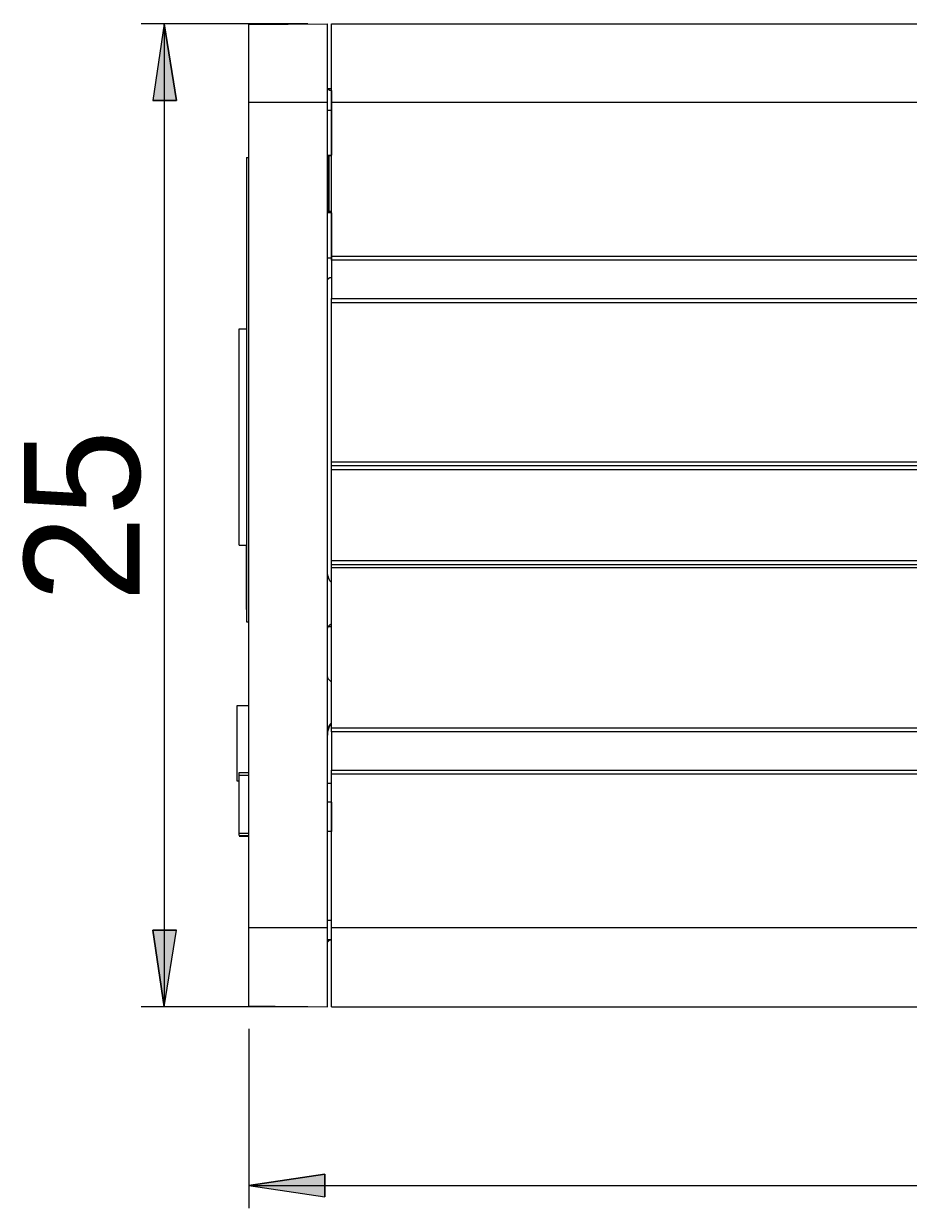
# Model space of a CAD drawing. Header units: millimetres. Extents: x 83 to 342, y -217 to -63.
# Tile 1 of 43: x 87 to 114, y -217 to -181. Entities that reach past the tile are written whole.
import ezdxf

# ---------------------------------------------------------------- set-up
doc = ezdxf.new("R2010")
doc.units = ezdxf.units.MM
doc.header["$MEASUREMENT"] = 0
doc.layers.add('Capa 1', color=7, linetype='Continuous', lineweight=0)

msp = doc.modelspace()

# ---------------------------------------------------------------- hatches: boundary and pattern name
at = {"layer": 'Capa 1', "true_color": 0x808181, "transparency": 33554687}
h = msp.add_hatch(color=8, dxfattribs=at)
h.dxf.hatch_style = 2
edge = h.paths.add_edge_path()
edge.add_spline(control_points=[(91.161, -181.361), (91.161, -181.361), (91.531, -183.683), (91.531, -183.683), (91.531, -183.683), (90.815, -183.683), (90.815, -183.683)], knot_values=[0, 0, 0, 0, 1, 1, 1, 2, 2, 2, 2], degree=3, periodic=0)
edge.add_line((90.815, -183.683), (91.161, -181.361))
edge = h.paths.add_edge_path()
edge.add_spline(control_points=[(91.161, -211.118), (91.161, -211.118), (90.815, -208.797), (90.815, -208.797), (90.815, -208.797), (91.531, -208.797), (91.531, -208.797)], knot_values=[0, 0, 0, 0, 1, 1, 1, 2, 2, 2, 2], degree=3, periodic=0)
edge.add_line((91.531, -208.797), (91.161, -211.118))
edge = h.paths.add_edge_path()
edge.add_spline(control_points=[(191.494, -202.228), (191.494, -202.228), (191.865, -204.55), (191.865, -204.55), (191.865, -204.55), (191.148, -204.55), (191.148, -204.55)], knot_values=[0, 0, 0, 0, 1, 1, 1, 2, 2, 2, 2], degree=3, periodic=0)
edge.add_line((191.148, -204.55), (191.494, -202.228))
edge = h.paths.add_edge_path()
edge.add_spline(control_points=[(191.494, -211.118), (191.494, -211.118), (191.148, -208.797), (191.148, -208.797), (191.148, -208.797), (191.865, -208.797), (191.865, -208.797)], knot_values=[0, 0, 0, 0, 1, 1, 1, 2, 2, 2, 2], degree=3, periodic=0)
edge.add_line((191.865, -208.797), (191.494, -211.118))
h = msp.add_hatch(color=8, dxfattribs=at)
h.dxf.hatch_style = 2
edge = h.paths.add_edge_path()
edge.add_spline(control_points=[(93.729, -216.526), (93.729, -216.526), (96.025, -216.181), (96.025, -216.181), (96.025, -216.181), (96.025, -216.872), (96.025, -216.872)], knot_values=[0, 0, 0, 0, 1, 1, 1, 2, 2, 2, 2], degree=3, periodic=0)
edge.add_line((96.025, -216.872), (93.729, -216.526))
edge = h.paths.add_edge_path()
edge.add_spline(control_points=[(182.258, -216.526), (182.258, -216.526), (179.937, -216.872), (179.937, -216.872), (179.937, -216.872), (179.937, -216.181), (179.937, -216.181)], knot_values=[0, 0, 0, 0, 1, 1, 1, 2, 2, 2, 2], degree=3, periodic=0)
edge.add_line((179.937, -216.181), (182.258, -216.526))

# ---------------------------------------------------------------- linework, layer by layer
at = {"layer": 'Capa 1', "color": 8, "lineweight": 18, "true_color": 0x808181}
for points in [[(95.507, -181.361), (95.507, -181.361), (90.469, -181.361), (90.469, -181.361)], [(91.161, -181.361), (91.161, -181.361), (91.161, -211.118), (91.161, -211.118)], [(95.507, -211.118), (95.507, -211.118), (90.469, -211.118), (90.469, -211.118)], [(93.729, -211.785), (93.729, -211.785), (93.729, -217.218), (93.729, -217.218)], [(93.729, -216.526), (93.729, -216.526), (182.258, -216.526), (182.258, -216.526)]]:
    msp.add_open_spline(points, degree=3, dxfattribs=at)
for points in [[(91.161, -181.361), (91.161, -181.361), (91.531, -183.683), (91.531, -183.683), (91.531, -183.683), (90.815, -183.683), (90.815, -183.683), (90.815, -183.683), (91.161, -181.361), (91.161, -181.361)], [(91.161, -211.118), (91.161, -211.118), (90.815, -208.797), (90.815, -208.797), (90.815, -208.797), (91.531, -208.797), (91.531, -208.797), (91.531, -208.797), (91.161, -211.118), (91.161, -211.118)], [(93.729, -216.526), (93.729, -216.526), (96.025, -216.181), (96.025, -216.181), (96.025, -216.181), (96.025, -216.872), (96.025, -216.872), (96.025, -216.872), (93.729, -216.526), (93.729, -216.526)]]:
    msp.add_open_spline(points, degree=3, knots=[0, 0, 0, 0, 1, 1, 1, 2, 2, 2, 3, 3, 3, 3], dxfattribs=at)
at = {"layer": 'Capa 1'}
for points in [[(91.161, -181.361), (91.161, -181.361), (91.531, -183.683), (91.531, -183.683), (91.531, -183.683), (90.815, -183.683), (90.815, -183.683)], [(91.161, -211.118), (91.161, -211.118), (90.815, -208.797), (90.815, -208.797), (90.815, -208.797), (91.531, -208.797), (91.531, -208.797)], [(93.729, -216.526), (93.729, -216.526), (96.025, -216.181), (96.025, -216.181), (96.025, -216.181), (96.025, -216.872), (96.025, -216.872)]]:
    msp.add_open_spline(points, degree=3, knots=[0, 0, 0, 0, 1, 1, 1, 2, 2, 2, 2], dxfattribs=at)
at = {"layer": 'Capa 1', "color": 18, "lineweight": 25, "true_color": 0x010101}
for points in [[(93.729, -181.386), (93.729, -181.386), (96.1, -181.361), (96.1, -181.361)], [(96.223, -181.361), (96.223, -181.361), (179.764, -181.361), (179.764, -181.361)], [(96.223, -183.337), (96.223, -183.337), (96.124, -183.337), (96.124, -183.337)], [(96.223, -183.386), (96.223, -183.386), (96.223, -183.386), (96.223, -183.386)], [(93.729, -183.732), (93.729, -183.732), (96.1, -183.732), (96.1, -183.732)], [(93.729, -208.723), (93.729, -208.723), (93.729, -183.732), (93.729, -183.732)], [(96.1, -208.723), (96.1, -208.723), (96.1, -183.732), (96.1, -183.732)], [(96.223, -183.732), (96.223, -183.732), (179.764, -183.732), (179.764, -183.732)], [(96.223, -188.399), (96.223, -188.399), (96.223, -183.732), (96.223, -183.732)], [(96.223, -183.979), (96.223, -183.979), (96.223, -185.337), (96.223, -185.337)], [(96.223, -183.979), (96.223, -183.979), (96.223, -183.979), (96.223, -183.979)], [(96.124, -187.091), (96.124, -187.091), (96.124, -185.337), (96.124, -185.337)], [(96.149, -185.362), (96.149, -185.362), (96.124, -185.337), (96.124, -185.337)], [(96.223, -185.362), (96.223, -185.362), (96.149, -185.362), (96.149, -185.362)], [(96.149, -185.362), (96.149, -185.362), (96.149, -187.041), (96.149, -187.041)], [(96.223, -185.337), (96.223, -185.337), (96.223, -185.337), (96.223, -185.337)], [(93.655, -185.411), (93.655, -185.411), (93.655, -199.462), (93.655, -199.462)], [(93.655, -185.411), (93.655, -185.411), (93.729, -185.411), (93.729, -185.411)], [(96.149, -187.041), (96.149, -187.041), (96.124, -187.091), (96.124, -187.091)], [(96.149, -187.041), (96.149, -187.041), (96.223, -187.041), (96.223, -187.041)], [(96.223, -187.091), (96.223, -187.091), (96.223, -188.449), (96.223, -188.449)], [(96.223, -187.091), (96.223, -187.091), (96.223, -187.091), (96.223, -187.091)], [(96.223, -188.399), (96.223, -188.399), (179.764, -188.399), (179.764, -188.399)], [(96.223, -188.449), (96.223, -188.449), (96.223, -188.449), (96.223, -188.449)], [(179.764, -188.523), (179.764, -188.523), (96.223, -188.523), (96.223, -188.523)], [(96.223, -189.041), (96.223, -189.041), (96.223, -189.041), (96.223, -189.041)], [(96.223, -189.683), (96.223, -189.683), (179.764, -189.683), (179.764, -189.683)], [(179.764, -189.807), (179.764, -189.807), (96.223, -189.807), (96.223, -189.807)], [(96.223, -194.622), (96.223, -194.622), (96.223, -189.807), (96.223, -189.807)], [(93.433, -197.141), (93.433, -197.141), (93.433, -190.597), (93.433, -190.597)], [(93.433, -190.597), (93.433, -190.597), (93.655, -190.597), (93.655, -190.597)], [(96.223, -194.622), (96.223, -194.622), (179.764, -194.622), (179.764, -194.622)], [(179.764, -194.746), (179.764, -194.746), (96.223, -194.746), (96.223, -194.746)], [(179.764, -194.869), (179.764, -194.869), (96.223, -194.869), (96.223, -194.869)], [(96.223, -197.61), (96.223, -197.61), (96.223, -194.869), (96.223, -194.869)], [(93.433, -197.141), (93.433, -197.141), (93.655, -197.141), (93.655, -197.141)], [(93.655, -197.882), (93.655, -197.882), (93.655, -197.141), (93.655, -197.141)], [(93.655, -199.092), (93.655, -199.092), (93.655, -197.882), (93.655, -197.882)], [(93.655, -197.882), (93.655, -197.882), (93.655, -197.882), (93.655, -197.882)], [(96.223, -197.61), (96.223, -197.61), (179.764, -197.61), (179.764, -197.61)], [(96.223, -197.734), (96.223, -197.734), (179.764, -197.734), (179.764, -197.734)], [(179.764, -197.833), (179.764, -197.833), (96.223, -197.833), (96.223, -197.833)], [(96.223, -202.673), (96.223, -202.673), (96.223, -197.833), (96.223, -197.833)], [(93.655, -199.092), (93.655, -199.092), (93.655, -199.092), (93.655, -199.092)], [(93.655, -199.462), (93.655, -199.462), (93.729, -199.462), (93.729, -199.462)], [(96.124, -199.611), (96.124, -199.611), (96.223, -199.611), (96.223, -199.611)], [(93.729, -202.006), (93.729, -202.006), (93.358, -202.006), (93.358, -202.006)], [(96.223, -202.673), (96.223, -202.673), (179.764, -202.673), (179.764, -202.673)], [(179.764, -202.796), (179.764, -202.796), (96.223, -202.796), (96.223, -202.796)], [(96.223, -203.957), (96.223, -203.957), (179.764, -203.957), (179.764, -203.957)], [(93.358, -204.278), (93.358, -204.278), (93.433, -204.278), (93.433, -204.278)], [(93.433, -204.031), (93.433, -204.031), (93.729, -204.031), (93.729, -204.031)], [(93.433, -204.105), (93.433, -204.105), (93.729, -204.105), (93.729, -204.105)], [(93.433, -205.858), (93.433, -205.858), (93.433, -204.105), (93.433, -204.105)], [(96.1, -204.352), (96.1, -204.352), (96.223, -204.352), (96.223, -204.352)], [(179.764, -204.08), (179.764, -204.08), (96.223, -204.08), (96.223, -204.08)], [(96.223, -208.723), (96.223, -208.723), (96.223, -204.08), (96.223, -204.08)], [(96.223, -204.92), (96.223, -204.92), (96.1, -204.92), (96.1, -204.92)], [(96.223, -204.92), (96.223, -204.92), (96.223, -205.809), (96.223, -205.809)], [(96.223, -205.809), (96.223, -205.809), (96.1, -205.809), (96.1, -205.809)], [(93.433, -205.858), (93.433, -205.858), (93.433, -205.858), (93.433, -205.858)], [(93.433, -205.858), (93.433, -205.858), (93.433, -205.858), (93.433, -205.858)], [(93.433, -205.932), (93.433, -205.932), (93.729, -205.932), (93.729, -205.932)], [(93.433, -205.932), (93.433, -205.932), (93.729, -205.932), (93.729, -205.932)], [(93.433, -205.932), (93.433, -205.932), (93.729, -205.932), (93.729, -205.932)], [(96.1, -208.501), (96.1, -208.501), (96.223, -208.501), (96.223, -208.501)], [(93.729, -208.723), (93.729, -208.723), (96.1, -208.723), (96.1, -208.723)], [(96.223, -208.723), (96.223, -208.723), (179.764, -208.723), (179.764, -208.723)], [(96.223, -209.093), (96.223, -209.093), (96.1, -209.093), (96.1, -209.093)], [(93.729, -211.094), (93.729, -211.094), (96.1, -211.118), (96.1, -211.118)], [(96.223, -211.118), (96.223, -211.118), (179.764, -211.118), (179.764, -211.118)]]:
    msp.add_open_spline(points, degree=3, dxfattribs=at)
for points, knots in [([(93.729, -183.732), (93.729, -183.732), (93.729, -183.288), (93.729, -183.288), (93.729, -183.288), (93.729, -182.843), (93.729, -182.843), (93.729, -182.843), (93.729, -182.423), (93.729, -182.423), (93.729, -182.423), (93.729, -182.078), (93.729, -182.078), (93.729, -182.078), (93.729, -181.781), (93.729, -181.781), (93.729, -181.781), (93.729, -181.559), (93.729, -181.559), (93.729, -181.559), (93.729, -181.436), (93.729, -181.436), (93.729, -181.436), (93.729, -181.386), (93.729, -181.386)], [0, 0, 0, 0, 1, 1, 1, 2, 2, 2, 3, 3, 3, 4, 4, 4, 5, 5, 5, 6, 6, 6, 7, 7, 7, 8, 8, 8, 8]), ([(96.1, -183.732), (96.1, -183.732), (96.1, -183.288), (96.1, -183.288), (96.1, -183.288), (96.1, -182.818), (96.1, -182.818), (96.1, -182.818), (96.1, -182.423), (96.1, -182.423), (96.1, -182.423), (96.1, -182.053), (96.1, -182.053), (96.1, -182.053), (96.1, -181.757), (96.1, -181.757), (96.1, -181.757), (96.1, -181.534), (96.1, -181.534), (96.1, -181.534), (96.1, -181.411), (96.1, -181.411), (96.1, -181.411), (96.1, -181.361), (96.1, -181.361)], [0, 0, 0, 0, 1, 1, 1, 2, 2, 2, 3, 3, 3, 4, 4, 4, 5, 5, 5, 6, 6, 6, 7, 7, 7, 8, 8, 8, 8]), ([(96.223, -183.732), (96.223, -183.732), (96.223, -183.288), (96.223, -183.288), (96.223, -183.288), (96.223, -182.843), (96.223, -182.843), (96.223, -182.843), (96.223, -182.423), (96.223, -182.423), (96.223, -182.423), (96.223, -182.053), (96.223, -182.053), (96.223, -182.053), (96.223, -181.757), (96.223, -181.757), (96.223, -181.757), (96.223, -181.534), (96.223, -181.534), (96.223, -181.534), (96.223, -181.411), (96.223, -181.411), (96.223, -181.411), (96.223, -181.361), (96.223, -181.361)], [0, 0, 0, 0, 1, 1, 1, 2, 2, 2, 3, 3, 3, 4, 4, 4, 5, 5, 5, 6, 6, 6, 7, 7, 7, 8, 8, 8, 8]), ([(96.223, -183.386), (96.223, -183.386), (96.198, -183.386), (96.198, -183.386), (96.198, -183.386), (96.174, -183.386), (96.174, -183.386), (96.174, -183.386), (96.149, -183.362), (96.149, -183.362), (96.149, -183.362), (96.124, -183.362), (96.124, -183.362), (96.124, -183.362), (96.124, -183.337), (96.124, -183.337), (96.124, -183.337), (96.1, -183.312), (96.1, -183.312), (96.1, -183.312), (96.1, -183.288), (96.1, -183.288), (96.1, -183.288), (96.1, -183.263), (96.1, -183.263)], [0, 0, 0, 0, 1, 1, 1, 2, 2, 2, 3, 3, 3, 4, 4, 4, 5, 5, 5, 6, 6, 6, 7, 7, 7, 8, 8, 8, 8]), ([(96.223, -183.386), (96.223, -183.386), (96.223, -183.386), (96.223, -183.386), (96.223, -183.386), (96.223, -183.436), (96.223, -183.436), (96.223, -183.436), (96.223, -183.485), (96.223, -183.485), (96.223, -183.485), (96.223, -183.559), (96.223, -183.559), (96.223, -183.559), (96.223, -183.658), (96.223, -183.658), (96.223, -183.658), (96.223, -183.757), (96.223, -183.757), (96.223, -183.757), (96.223, -183.856), (96.223, -183.856), (96.223, -183.856), (96.223, -183.979), (96.223, -183.979)], [0, 0, 0, 0, 1, 1, 1, 2, 2, 2, 3, 3, 3, 4, 4, 4, 5, 5, 5, 6, 6, 6, 7, 7, 7, 8, 8, 8, 8]), ([(96.1, -183.979), (96.1, -183.979), (96.1, -183.979), (96.1, -183.979), (96.1, -183.979), (96.124, -183.979), (96.124, -183.979), (96.124, -183.979), (96.149, -183.979), (96.149, -183.979), (96.149, -183.979), (96.174, -183.979), (96.174, -183.979), (96.174, -183.979), (96.198, -183.979), (96.198, -183.979), (96.198, -183.979), (96.223, -183.979), (96.223, -183.979)], [0, 0, 0, 0, 1, 1, 1, 2, 2, 2, 3, 3, 3, 4, 4, 4, 5, 5, 5, 6, 6, 6, 6]), ([(96.124, -185.337), (96.124, -185.337), (96.124, -185.337), (96.124, -185.337), (96.124, -185.337), (96.149, -185.337), (96.149, -185.337), (96.149, -185.337), (96.174, -185.337), (96.174, -185.337), (96.174, -185.337), (96.198, -185.337), (96.198, -185.337), (96.198, -185.337), (96.223, -185.337), (96.223, -185.337)], [0, 0, 0, 0, 1, 1, 1, 2, 2, 2, 3, 3, 3, 4, 4, 4, 5, 5, 5, 5]), ([(96.223, -187.091), (96.223, -187.091), (96.198, -187.091), (96.198, -187.091), (96.198, -187.091), (96.174, -187.091), (96.174, -187.091), (96.174, -187.091), (96.149, -187.091), (96.149, -187.091), (96.149, -187.091), (96.124, -187.091), (96.124, -187.091)], [0, 0, 0, 0, 1, 1, 1, 2, 2, 2, 3, 3, 3, 4, 4, 4, 4]), ([(96.1, -188.449), (96.1, -188.449), (96.1, -188.449), (96.1, -188.449), (96.1, -188.449), (96.124, -188.449), (96.124, -188.449), (96.124, -188.449), (96.149, -188.449), (96.149, -188.449), (96.149, -188.449), (96.174, -188.449), (96.174, -188.449), (96.174, -188.449), (96.198, -188.449), (96.198, -188.449), (96.198, -188.449), (96.223, -188.449), (96.223, -188.449)], [0, 0, 0, 0, 1, 1, 1, 2, 2, 2, 3, 3, 3, 4, 4, 4, 5, 5, 5, 6, 6, 6, 6]), ([(96.223, -188.523), (96.223, -188.523), (96.223, -188.498), (96.223, -188.498), (96.223, -188.498), (96.223, -188.473), (96.223, -188.473), (96.223, -188.473), (96.223, -188.449), (96.223, -188.449), (96.223, -188.449), (96.223, -188.424), (96.223, -188.424), (96.223, -188.424), (96.223, -188.399), (96.223, -188.399)], [0, 0, 0, 0, 1, 1, 1, 2, 2, 2, 3, 3, 3, 4, 4, 4, 5, 5, 5, 5]), ([(96.223, -188.449), (96.223, -188.449), (96.223, -188.548), (96.223, -188.548), (96.223, -188.548), (96.223, -188.671), (96.223, -188.671), (96.223, -188.671), (96.223, -188.77), (96.223, -188.77), (96.223, -188.77), (96.223, -188.869), (96.223, -188.869), (96.223, -188.869), (96.223, -188.943), (96.223, -188.943), (96.223, -188.943), (96.223, -188.992), (96.223, -188.992), (96.223, -188.992), (96.223, -189.017), (96.223, -189.017), (96.223, -189.017), (96.223, -189.041), (96.223, -189.041)], [0, 0, 0, 0, 1, 1, 1, 2, 2, 2, 3, 3, 3, 4, 4, 4, 5, 5, 5, 6, 6, 6, 7, 7, 7, 8, 8, 8, 8]), ([(96.223, -188.523), (96.223, -188.523), (96.223, -188.572), (96.223, -188.572), (96.223, -188.572), (96.223, -188.72), (96.223, -188.72), (96.223, -188.72), (96.223, -188.893), (96.223, -188.893), (96.223, -188.893), (96.223, -189.091), (96.223, -189.091), (96.223, -189.091), (96.223, -189.313), (96.223, -189.313), (96.223, -189.313), (96.223, -189.486), (96.223, -189.486), (96.223, -189.486), (96.223, -189.609), (96.223, -189.609), (96.223, -189.609), (96.223, -189.683), (96.223, -189.683)], [0, 0, 0, 0, 1, 1, 1, 2, 2, 2, 3, 3, 3, 4, 4, 4, 5, 5, 5, 6, 6, 6, 7, 7, 7, 8, 8, 8, 8]), ([(96.1, -189.165), (96.1, -189.165), (96.1, -189.14), (96.1, -189.14), (96.1, -189.14), (96.1, -189.115), (96.1, -189.115), (96.1, -189.115), (96.124, -189.091), (96.124, -189.091), (96.124, -189.091), (96.124, -189.066), (96.124, -189.066), (96.124, -189.066), (96.149, -189.066), (96.149, -189.066), (96.149, -189.066), (96.174, -189.041), (96.174, -189.041), (96.174, -189.041), (96.198, -189.041), (96.198, -189.041), (96.198, -189.041), (96.223, -189.041), (96.223, -189.041)], [0, 0, 0, 0, 1, 1, 1, 2, 2, 2, 3, 3, 3, 4, 4, 4, 5, 5, 5, 6, 6, 6, 7, 7, 7, 8, 8, 8, 8]), ([(96.223, -189.807), (96.223, -189.807), (96.223, -189.782), (96.223, -189.782), (96.223, -189.782), (96.223, -189.758), (96.223, -189.758), (96.223, -189.758), (96.223, -189.733), (96.223, -189.733), (96.223, -189.733), (96.223, -189.708), (96.223, -189.708), (96.223, -189.708), (96.223, -189.683), (96.223, -189.683)], [0, 0, 0, 0, 1, 1, 1, 2, 2, 2, 3, 3, 3, 4, 4, 4, 5, 5, 5, 5]), ([(96.223, -194.746), (96.223, -194.746), (96.223, -194.746), (96.223, -194.746), (96.223, -194.746), (96.223, -194.721), (96.223, -194.721), (96.223, -194.721), (96.223, -194.696), (96.223, -194.696), (96.223, -194.696), (96.223, -194.672), (96.223, -194.672), (96.223, -194.672), (96.223, -194.647), (96.223, -194.647), (96.223, -194.647), (96.223, -194.622), (96.223, -194.622)], [0, 0, 0, 0, 1, 1, 1, 2, 2, 2, 3, 3, 3, 4, 4, 4, 5, 5, 5, 6, 6, 6, 6]), ([(96.223, -194.869), (96.223, -194.869), (96.223, -194.845), (96.223, -194.845), (96.223, -194.845), (96.223, -194.82), (96.223, -194.82), (96.223, -194.82), (96.223, -194.795), (96.223, -194.795), (96.223, -194.795), (96.223, -194.771), (96.223, -194.771), (96.223, -194.771), (96.223, -194.746), (96.223, -194.746)], [0, 0, 0, 0, 1, 1, 1, 2, 2, 2, 3, 3, 3, 4, 4, 4, 5, 5, 5, 5]), ([(96.223, -197.734), (96.223, -197.734), (96.223, -197.734), (96.223, -197.734), (96.223, -197.734), (96.223, -197.709), (96.223, -197.709), (96.223, -197.709), (96.223, -197.684), (96.223, -197.684), (96.223, -197.684), (96.223, -197.66), (96.223, -197.66), (96.223, -197.66), (96.223, -197.635), (96.223, -197.635), (96.223, -197.635), (96.223, -197.61), (96.223, -197.61)], [0, 0, 0, 0, 1, 1, 1, 2, 2, 2, 3, 3, 3, 4, 4, 4, 5, 5, 5, 6, 6, 6, 6]), ([(96.223, -197.833), (96.223, -197.833), (96.223, -197.833), (96.223, -197.833), (96.223, -197.833), (96.223, -197.808), (96.223, -197.808), (96.223, -197.808), (96.223, -197.783), (96.223, -197.783), (96.223, -197.783), (96.223, -197.759), (96.223, -197.759), (96.223, -197.759), (96.223, -197.734), (96.223, -197.734)], [0, 0, 0, 0, 1, 1, 1, 2, 2, 2, 3, 3, 3, 4, 4, 4, 5, 5, 5, 5]), ([(96.223, -198.277), (96.223, -198.277), (96.174, -198.228), (96.174, -198.228), (96.174, -198.228), (96.149, -198.154), (96.149, -198.154), (96.149, -198.154), (96.124, -198.08), (96.124, -198.08), (96.124, -198.08), (96.1, -198.005), (96.1, -198.005), (96.1, -198.005), (96.1, -197.931), (96.1, -197.931)], [0, 0, 0, 0, 1, 1, 1, 2, 2, 2, 3, 3, 3, 4, 4, 4, 5, 5, 5, 5]), ([(96.1, -199.759), (96.1, -199.759), (96.1, -199.685), (96.1, -199.685), (96.1, -199.685), (96.124, -199.611), (96.124, -199.611), (96.124, -199.611), (96.174, -199.561), (96.174, -199.561), (96.174, -199.561), (96.223, -199.512), (96.223, -199.512)], [0, 0, 0, 0, 1, 1, 1, 2, 2, 2, 3, 3, 3, 4, 4, 4, 4]), ([(96.223, -201.29), (96.223, -201.29), (96.174, -201.24), (96.174, -201.24), (96.174, -201.24), (96.124, -201.191), (96.124, -201.191), (96.124, -201.191), (96.1, -201.117), (96.1, -201.117), (96.1, -201.117), (96.1, -201.043), (96.1, -201.043)], [0, 0, 0, 0, 1, 1, 1, 2, 2, 2, 3, 3, 3, 4, 4, 4, 4]), ([(93.358, -202.006), (93.358, -202.006), (93.358, -202.055), (93.358, -202.055), (93.358, -202.055), (93.358, -202.204), (93.358, -202.204), (93.358, -202.204), (93.358, -202.426), (93.358, -202.426), (93.358, -202.426), (93.358, -202.722), (93.358, -202.722), (93.358, -202.722), (93.358, -203.043), (93.358, -203.043), (93.358, -203.043), (93.358, -203.389), (93.358, -203.389), (93.358, -203.389), (93.358, -203.71), (93.358, -203.71), (93.358, -203.71), (93.358, -203.957), (93.358, -203.957), (93.358, -203.957), (93.358, -204.154), (93.358, -204.154), (93.358, -204.154), (93.358, -204.253), (93.358, -204.253), (93.358, -204.253), (93.358, -204.278), (93.358, -204.278)], [0, 0, 0, 0, 1, 1, 1, 2, 2, 2, 3, 3, 3, 4, 4, 4, 5, 5, 5, 6, 6, 6, 7, 7, 7, 8, 8, 8, 9, 9, 9, 10, 10, 10, 11, 11, 11, 11]), ([(96.1, -202.87), (96.1, -202.87), (96.1, -202.796), (96.1, -202.796), (96.1, -202.796), (96.124, -202.722), (96.124, -202.722), (96.124, -202.722), (96.149, -202.648), (96.149, -202.648), (96.149, -202.648), (96.174, -202.574), (96.174, -202.574), (96.174, -202.574), (96.223, -202.525), (96.223, -202.525)], [0, 0, 0, 0, 1, 1, 1, 2, 2, 2, 3, 3, 3, 4, 4, 4, 5, 5, 5, 5]), ([(96.223, -202.549), (96.223, -202.549), (96.198, -202.574), (96.198, -202.574), (96.198, -202.574), (96.149, -202.673), (96.149, -202.673), (96.149, -202.673), (96.1, -202.796), (96.1, -202.796), (96.1, -202.796), (96.1, -202.895), (96.1, -202.895)], [0, 0, 0, 0, 1, 1, 1, 2, 2, 2, 3, 3, 3, 4, 4, 4, 4]), ([(96.223, -202.796), (96.223, -202.796), (96.223, -202.796), (96.223, -202.796), (96.223, -202.796), (96.223, -202.772), (96.223, -202.772), (96.223, -202.772), (96.223, -202.747), (96.223, -202.747), (96.223, -202.747), (96.223, -202.722), (96.223, -202.722), (96.223, -202.722), (96.223, -202.697), (96.223, -202.697), (96.223, -202.697), (96.223, -202.673), (96.223, -202.673)], [0, 0, 0, 0, 1, 1, 1, 2, 2, 2, 3, 3, 3, 4, 4, 4, 5, 5, 5, 6, 6, 6, 6]), ([(96.223, -202.796), (96.223, -202.796), (96.223, -202.87), (96.223, -202.87), (96.223, -202.87), (96.223, -202.994), (96.223, -202.994), (96.223, -202.994), (96.223, -203.167), (96.223, -203.167), (96.223, -203.167), (96.223, -203.389), (96.223, -203.389), (96.223, -203.389), (96.223, -203.586), (96.223, -203.586), (96.223, -203.586), (96.223, -203.759), (96.223, -203.759), (96.223, -203.759), (96.223, -203.883), (96.223, -203.883), (96.223, -203.883), (96.223, -203.957), (96.223, -203.957)], [0, 0, 0, 0, 1, 1, 1, 2, 2, 2, 3, 3, 3, 4, 4, 4, 5, 5, 5, 6, 6, 6, 7, 7, 7, 8, 8, 8, 8]), ([(96.223, -204.08), (96.223, -204.08), (96.223, -204.056), (96.223, -204.056), (96.223, -204.056), (96.223, -204.031), (96.223, -204.031), (96.223, -204.031), (96.223, -204.006), (96.223, -204.006), (96.223, -204.006), (96.223, -203.982), (96.223, -203.982), (96.223, -203.982), (96.223, -203.957), (96.223, -203.957)], [0, 0, 0, 0, 1, 1, 1, 2, 2, 2, 3, 3, 3, 4, 4, 4, 5, 5, 5, 5]), ([(93.433, -204.105), (93.433, -204.105), (93.433, -204.08), (93.433, -204.08), (93.433, -204.08), (93.433, -204.056), (93.433, -204.056), (93.433, -204.056), (93.433, -204.031), (93.433, -204.031)], [0, 0, 0, 0, 1, 1, 1, 2, 2, 2, 3, 3, 3, 3]), ([(93.433, -204.031), (93.433, -204.031), (93.507, -204.031), (93.507, -204.031), (93.507, -204.031), (93.605, -204.031), (93.605, -204.031), (93.605, -204.031), (93.729, -204.031), (93.729, -204.031)], [0, 0, 0, 0, 1, 1, 1, 2, 2, 2, 3, 3, 3, 3]), ([(93.433, -205.932), (93.433, -205.932), (93.433, -205.908), (93.433, -205.908), (93.433, -205.908), (93.433, -205.883), (93.433, -205.883), (93.433, -205.883), (93.433, -205.858), (93.433, -205.858)], [0, 0, 0, 0, 1, 1, 1, 2, 2, 2, 3, 3, 3, 3]), ([(93.433, -205.858), (93.433, -205.858), (93.507, -205.858), (93.507, -205.858), (93.507, -205.858), (93.605, -205.858), (93.605, -205.858), (93.605, -205.858), (93.729, -205.858), (93.729, -205.858)], [0, 0, 0, 0, 1, 1, 1, 2, 2, 2, 3, 3, 3, 3]), ([(93.433, -205.932), (93.433, -205.932), (93.507, -205.932), (93.507, -205.932), (93.507, -205.932), (93.605, -205.932), (93.605, -205.932), (93.605, -205.932), (93.729, -205.932), (93.729, -205.932)], [0, 0, 0, 0, 1, 1, 1, 2, 2, 2, 3, 3, 3, 3]), ([(93.433, -205.957), (93.433, -205.957), (93.581, -205.957), (93.581, -205.957), (93.581, -205.957), (93.729, -205.957), (93.729, -205.957)], [0, 0, 0, 0, 1, 1, 1, 2, 2, 2, 2]), ([(93.729, -211.094), (93.729, -211.094), (93.729, -211.044), (93.729, -211.044), (93.729, -211.044), (93.729, -210.921), (93.729, -210.921), (93.729, -210.921), (93.729, -210.698), (93.729, -210.698), (93.729, -210.698), (93.729, -210.402), (93.729, -210.402), (93.729, -210.402), (93.729, -210.032), (93.729, -210.032), (93.729, -210.032), (93.729, -209.637), (93.729, -209.637), (93.729, -209.637), (93.729, -209.192), (93.729, -209.192), (93.729, -209.192), (93.729, -208.723), (93.729, -208.723)], [0, 0, 0, 0, 1, 1, 1, 2, 2, 2, 3, 3, 3, 4, 4, 4, 5, 5, 5, 6, 6, 6, 7, 7, 7, 8, 8, 8, 8]), ([(96.1, -211.118), (96.1, -211.118), (96.1, -211.069), (96.1, -211.069), (96.1, -211.069), (96.1, -210.921), (96.1, -210.921), (96.1, -210.921), (96.1, -210.698), (96.1, -210.698), (96.1, -210.698), (96.1, -210.402), (96.1, -210.402), (96.1, -210.402), (96.1, -210.056), (96.1, -210.056), (96.1, -210.056), (96.1, -209.637), (96.1, -209.637), (96.1, -209.637), (96.1, -209.192), (96.1, -209.192), (96.1, -209.192), (96.1, -208.723), (96.1, -208.723)], [0, 0, 0, 0, 1, 1, 1, 2, 2, 2, 3, 3, 3, 4, 4, 4, 5, 5, 5, 6, 6, 6, 7, 7, 7, 8, 8, 8, 8]), ([(96.223, -211.118), (96.223, -211.118), (96.223, -211.069), (96.223, -211.069), (96.223, -211.069), (96.223, -210.921), (96.223, -210.921), (96.223, -210.921), (96.223, -210.723), (96.223, -210.723), (96.223, -210.723), (96.223, -210.427), (96.223, -210.427), (96.223, -210.427), (96.223, -210.056), (96.223, -210.056), (96.223, -210.056), (96.223, -209.637), (96.223, -209.637), (96.223, -209.637), (96.223, -209.192), (96.223, -209.192), (96.223, -209.192), (96.223, -208.723), (96.223, -208.723)], [0, 0, 0, 0, 1, 1, 1, 2, 2, 2, 3, 3, 3, 4, 4, 4, 5, 5, 5, 6, 6, 6, 7, 7, 7, 8, 8, 8, 8]), ([(96.1, -209.217), (96.1, -209.217), (96.1, -209.192), (96.1, -209.192), (96.1, -209.192), (96.1, -209.167), (96.1, -209.167), (96.1, -209.167), (96.124, -209.143), (96.124, -209.143), (96.124, -209.143), (96.124, -209.118), (96.124, -209.118), (96.124, -209.118), (96.149, -209.118), (96.149, -209.118), (96.149, -209.118), (96.174, -209.093), (96.174, -209.093), (96.174, -209.093), (96.198, -209.093), (96.198, -209.093)], [0, 0, 0, 0, 1, 1, 1, 2, 2, 2, 3, 3, 3, 4, 4, 4, 5, 5, 5, 6, 6, 6, 7, 7, 7, 7])]:
    msp.add_open_spline(points, degree=3, knots=knots, dxfattribs=at)

# ---------------------------------------------------------------- texts
at = {"layer": 'Capa 1', "insert": (90.471, -200.16), "char_height": 0.2, "attachment_point": 7, "rotation": 90}
msp.add_mtext('\\C8;\\c8487296;\\FCentury Gothic|b0|i0|c1;\\H3.496733;\\W1.000301; 25 ', dxfattribs=at)

doc.saveas('drawing.dxf')
